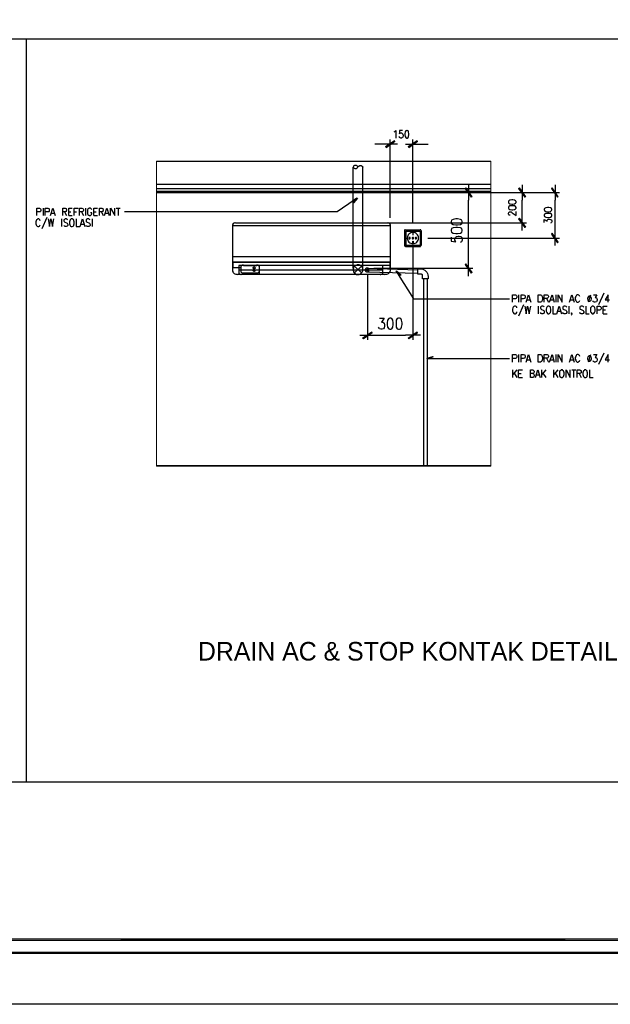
# Model space of a CAD drawing. Header units: millimetres. Extents: x 0 to 420, y 0 to 297.
# Tile 7 of 39: x 141 to 233, y 0 to 152. Entities that reach past the tile are written whole.
import ezdxf

# ---------------------------------------------------------------- set-up
doc = ezdxf.new("R2010")
doc.units = ezdxf.units.MM
for name, color, linetype in [('FILL_000000', 7, 'Continuous'), ('LINE_000000', 7, 'Continuous'), ('TEXT', 7, 'Continuous')]:
    doc.layers.add(name, color=color, linetype=linetype)

msp = doc.modelspace()

# ---------------------------------------------------------------- hatches: boundary and pattern name
at = {"layer": 'FILL_000000'}
h = msp.add_hatch(color=7, dxfattribs=at)
h.dxf.hatch_style = 1
h.paths.add_polyline_path([(197.91, 132.76), (198.04, 132.59), (199.31, 133.69), (197.91, 132.76)])
h = msp.add_hatch(color=7, dxfattribs=at)
h.dxf.hatch_style = 1
h.paths.add_polyline_path([(198.04, 132.59), (199.31, 133.69), (199.39, 133.56), (198.04, 132.59)])
h = msp.add_hatch(color=7, dxfattribs=at)
h.dxf.hatch_style = 1
h.paths.add_polyline_path([(202.82, 133.69), (201.55, 132.59), (201.46, 132.76), (202.82, 133.69)])
h = msp.add_hatch(color=7, dxfattribs=at)
h.dxf.hatch_style = 1
h.paths.add_polyline_path([(202.9, 133.56), (202.82, 133.69), (201.55, 132.59), (202.9, 133.56)])
h = msp.add_hatch(color=7, dxfattribs=at)
h.dxf.hatch_style = 1
h.paths.add_polyline_path([(162.48, 130.51), (162.48, 130.47), (214.21, 130.51), (162.48, 130.51)])
h = msp.add_hatch(color=7, dxfattribs=at)
h.dxf.hatch_style = 1
h.paths.add_polyline_path([(162.48, 130.47), (214.21, 130.51), (214.21, 130.47), (162.48, 130.47)])
h = msp.add_hatch(color=7, dxfattribs=at)
h.dxf.hatch_style = 1
h.paths.add_polyline_path([(162.48, 83.35), (162.52, 83.35), (162.48, 130.51), (162.48, 83.35)])
h = msp.add_hatch(color=7, dxfattribs=at)
h.dxf.hatch_style = 1
h.paths.add_polyline_path([(162.52, 83.35), (162.48, 130.51), (162.52, 130.51), (162.52, 83.35)])
h = msp.add_hatch(color=7, dxfattribs=at)
h.dxf.hatch_style = 1
h.paths.add_polyline_path([(214.25, 130.51), (214.21, 130.51), (214.25, 83.35), (214.25, 130.51)])
h = msp.add_hatch(color=7, dxfattribs=at)
h.dxf.hatch_style = 1
h.paths.add_polyline_path([(214.21, 130.51), (214.25, 83.35), (214.21, 83.35), (214.21, 130.51)])
h = msp.add_hatch(color=7, dxfattribs=at)
h.dxf.hatch_style = 1
h.paths.add_polyline_path([(211.33, 125.01), (210.23, 126.28), (210.35, 126.36), (211.33, 125.01)])
h = msp.add_hatch(color=7, dxfattribs=at)
h.dxf.hatch_style = 1
h.paths.add_polyline_path([(211.16, 124.93), (211.33, 125.01), (210.23, 126.28), (211.16, 124.93)])
h = msp.add_hatch(color=7, dxfattribs=at)
h.dxf.hatch_style = 1
h.paths.add_polyline_path([(219.63, 125.01), (218.52, 126.28), (218.65, 126.36), (219.63, 125.01)])
h = msp.add_hatch(color=7, dxfattribs=at)
h.dxf.hatch_style = 1
h.paths.add_polyline_path([(219.46, 124.93), (219.63, 125.01), (218.52, 126.28), (219.46, 124.93)])
h = msp.add_hatch(color=7, dxfattribs=at)
h.dxf.hatch_style = 1
h.paths.add_polyline_path([(224.66, 125.01), (223.6, 126.28), (223.73, 126.36), (224.66, 125.01)])
h = msp.add_hatch(color=7, dxfattribs=at)
h.dxf.hatch_style = 1
h.paths.add_polyline_path([(224.54, 124.93), (224.66, 125.01), (223.6, 126.28), (224.54, 124.93)])
h = msp.add_hatch(color=7, dxfattribs=at)
h.dxf.hatch_style = 1
h.paths.add_polyline_path([(193.25, 124.5), (192.91, 124.12), (193.25, 124.33), (193.25, 124.5)])
h = msp.add_hatch(color=7, dxfattribs=at)
h.dxf.hatch_style = 1
h.paths.add_polyline_path([(192.91, 124.12), (193.25, 124.33), (193, 124.08), (192.91, 124.12)])
h = msp.add_hatch(color=7, dxfattribs=at)
h.dxf.hatch_style = 1
h.paths.add_polyline_path([(193.51, 124.8), (193.59, 124.76), (193.25, 124.5), (193.51, 124.8)])
h = msp.add_hatch(color=7, dxfattribs=at)
h.dxf.hatch_style = 1
h.paths.add_polyline_path([(193.25, 124.5), (193.59, 124.76), (193.25, 124.33), (193.25, 124.5)])
h = msp.add_hatch(color=7, dxfattribs=at)
h.dxf.hatch_style = 1
h.paths.add_polyline_path([(218.65, 121.67), (218.52, 121.58), (219.63, 120.31), (218.65, 121.67)])
h = msp.add_hatch(color=7, dxfattribs=at)
h.dxf.hatch_style = 1
h.paths.add_polyline_path([(218.52, 121.58), (219.63, 120.31), (219.46, 120.23), (218.52, 121.58)])
h = msp.add_hatch(color=7, dxfattribs=at)
h.dxf.hatch_style = 1
h.paths.add_polyline_path([(223.73, 119.34), (223.6, 119.21), (224.66, 117.98), (223.73, 119.34)])
h = msp.add_hatch(color=7, dxfattribs=at)
h.dxf.hatch_style = 1
h.paths.add_polyline_path([(223.6, 119.21), (224.66, 117.98), (224.54, 117.86), (223.6, 119.21)])
h = msp.add_hatch(color=7, dxfattribs=at)
h.dxf.hatch_style = 1
h.paths.add_polyline_path([(210.35, 114.64), (210.23, 114.51), (211.33, 113.28), (210.35, 114.64)])
h = msp.add_hatch(color=7, dxfattribs=at)
h.dxf.hatch_style = 1
h.paths.add_polyline_path([(210.23, 114.51), (211.33, 113.28), (211.16, 113.16), (210.23, 114.51)])
h = msp.add_hatch(color=7, dxfattribs=at)
h.dxf.hatch_style = 1
h.paths.add_polyline_path([(199.6, 113.45), (199.64, 113.54), (199.86, 113.2), (199.6, 113.45)])
h = msp.add_hatch(color=7, dxfattribs=at)
h.dxf.hatch_style = 1
h.paths.add_polyline_path([(199.86, 113.2), (199.64, 113.54), (200.02, 113.16), (199.86, 113.2)])
h = msp.add_hatch(color=7, dxfattribs=at)
h.dxf.hatch_style = 1
h.paths.add_polyline_path([(199.86, 113.2), (200.24, 112.82), (200.02, 113.16), (199.86, 113.2)])
h = msp.add_hatch(color=7, dxfattribs=at)
h.dxf.hatch_style = 1
h.paths.add_polyline_path([(200.24, 112.82), (200.02, 113.16), (200.28, 112.9), (200.24, 112.82)])
h = msp.add_hatch(color=7, dxfattribs=at)
h.dxf.hatch_style = 1
h.paths.add_polyline_path([(195.79, 104.1), (194.52, 103), (194.39, 103.12), (195.79, 104.1)])
h = msp.add_hatch(color=7, dxfattribs=at)
h.dxf.hatch_style = 1
h.paths.add_polyline_path([(195.88, 103.93), (195.79, 104.1), (194.52, 103), (195.88, 103.93)])
h = msp.add_hatch(color=7, dxfattribs=at)
h.dxf.hatch_style = 1
h.paths.add_polyline_path([(201.46, 103.12), (201.55, 103), (202.82, 104.1), (201.46, 103.12)])
h = msp.add_hatch(color=7, dxfattribs=at)
h.dxf.hatch_style = 1
h.paths.add_polyline_path([(201.55, 103), (202.82, 104.1), (202.9, 103.93), (201.55, 103)])
h = msp.add_hatch(color=7, dxfattribs=at)
h.dxf.hatch_style = 1
h.paths.add_polyline_path([(204.77, 100.03), (204.39, 100.03), (204.89, 100.16), (204.77, 100.03)])
h = msp.add_hatch(color=7, dxfattribs=at)
h.dxf.hatch_style = 1
h.paths.add_polyline_path([(204.39, 99.95), (204.39, 100.03), (204.77, 100.03), (204.39, 99.95)])
h = msp.add_hatch(color=7, dxfattribs=at)
h.dxf.hatch_style = 1
h.paths.add_polyline_path([(204.77, 100.03), (205.27, 100.16), (204.89, 100.16), (204.77, 100.03)])
h = msp.add_hatch(color=7, dxfattribs=at)
h.dxf.hatch_style = 1
h.paths.add_polyline_path([(205.27, 100.16), (204.89, 100.16), (205.23, 100.25), (205.27, 100.16)])
h = msp.add_hatch(color=7, dxfattribs=at)
h.dxf.hatch_style = 1
h.paths.add_polyline_path([(214.21, 83.31), (214.21, 83.4), (162.48, 83.31), (214.21, 83.31)])
h = msp.add_hatch(color=7, dxfattribs=at)
h.dxf.hatch_style = 1
h.paths.add_polyline_path([(214.21, 83.4), (162.48, 83.31), (162.48, 83.4), (214.21, 83.4)])
h = msp.add_hatch(color=7, dxfattribs=at)
h.dxf.hatch_style = 1
h.paths.add_polyline_path([(19.64, 10.12), (19.43, 9.86), (363.18, 10.12), (19.64, 10.12)])
h = msp.add_hatch(color=7, dxfattribs=at)
h.dxf.hatch_style = 1
h.paths.add_polyline_path([(19.43, 9.86), (363.18, 10.12), (363.18, 9.86), (19.43, 9.86)])
h = msp.add_hatch(color=7, dxfattribs=at)
h.dxf.hatch_style = 1
h.paths.add_polyline_path([(17.65, 8.09), (17.4, 7.87), (412.07, 8.09), (17.65, 8.09)])
h = msp.add_hatch(color=7, dxfattribs=at)
h.dxf.hatch_style = 1
h.paths.add_polyline_path([(17.4, 7.87), (412.07, 8.09), (412.28, 7.87), (17.4, 7.87)])

# ---------------------------------------------------------------- linework, layer by layer
at = {"layer": 'LINE_000000', "lineweight": 25}
for p, q in [((48.01, 149.44), (331.17, 149.44)), ((142.41, 34.42), (142.41, 149.44)), ((197.48, 133.14), (196.3, 133.14)), ((199.81, 133.14), (197.48, 133.14)), ((198.67, 121.75), (198.67, 133.86)), ((201, 133.14), (203.37, 133.14)), ((202.18, 120.95), (202.18, 133.86)), ((203.37, 133.14), (204.51, 133.14)), ((194.44, 113.92), (194.44, 129.58)), ((214.21, 126.92), (162.48, 126.92)), ((210.78, 126.83), (210.78, 124.46)), ((219.07, 126.83), (219.07, 124.46)), ((224.16, 126.83), (224.16, 124.46)), ((214.21, 126.2), (162.48, 126.2)), ((162.48, 125.86), (214.21, 125.86)), ((162.48, 125.65), (214.21, 125.65)), ((196.13, 125.65), (211.46, 125.65)), ((198.12, 125.65), (219.75, 125.65)), ((205.57, 125.65), (224.83, 125.65)), ((193.51, 124.8), (192.79, 124.29)), ((210.78, 115.06), (210.78, 124.46)), ((219.07, 122.13), (219.07, 124.46)), ((224.16, 119.76), (224.16, 124.46)), ((144.95, 123.23), (144.95, 122.09)), ((146.22, 122.47), (146.68, 122.47)), ((148.29, 122.68), (148.59, 122.09)), ((148.93, 122.68), (149.27, 122.68)), ((148.93, 122.09), (149.48, 122.09)), ((149.78, 122.68), (150.11, 122.68)), ((150.88, 122.68), (151.21, 122.09)), ((151.51, 123.23), (151.51, 122.09)), ((152.82, 122.68), (153.16, 122.68)), ((152.82, 122.09), (153.37, 122.09)), ((153.97, 122.68), (154.26, 122.09)), ((154.6, 122.47), (155.02, 122.47)), ((156.25, 123.23), (156.89, 123.23)), ((156.55, 123.23), (156.55, 122.09)), ((219.07, 119.76), (219.07, 122.13)), ((145.54, 121.79), (144.74, 120.01)), ((147.83, 121.58), (147.83, 120.4)), ((150.83, 120.78), (151.3, 120.78)), ((152.53, 121.58), (152.53, 120.4)), ((174.33, 113.45), (174.33, 120.69)), ((198.67, 120.48), (174.33, 120.48)), ((174.33, 115.74), (174.33, 120.48)), ((174.71, 120.95), (198.29, 120.95)), ((174.71, 120.95), (198.29, 120.95)), ((198.12, 120.95), (219.75, 120.95)), ((198.67, 120.69), (198.67, 113.45)), ((198.67, 120.48), (198.67, 115.74)), ((200.87, 119.76), (200.87, 117.43)), ((201, 119.89), (203.33, 119.89)), ((201.08, 119.68), (201.08, 117.47)), ((201.08, 119.68), (203.28, 119.68)), ((203.28, 119.68), (203.28, 117.47)), ((203.28, 119.68), (203.28, 117.47)), ((203.45, 119.76), (203.45, 117.43)), ((224.16, 117.43), (224.16, 119.76)), ((201.08, 117.52), (203.28, 117.52)), ((201.08, 117.47), (203.28, 117.47)), ((202.18, 117.52), (202.18, 102.83)), ((204.47, 118.58), (224.83, 118.58)), ((201, 117.31), (203.33, 117.31)), ((174.33, 115.74), (198.67, 115.74)), ((174.33, 114.89), (174.33, 115.74)), ((197.53, 114.38), (175.22, 114.38)), ((175.22, 114.38), (175.22, 113.2)), ((175.98, 114.38), (178.01, 114.38)), ((178.43, 112.95), (178.43, 114.38)), ((198.67, 114.38), (197.53, 114.38)), ((197.53, 113.2), (197.53, 114.38)), ((198.67, 115.74), (198.67, 114.89)), ((210.78, 112.73), (210.78, 115.06)), ((174.33, 114.05), (175.6, 114.05)), ((197.87, 112.95), (175.09, 112.95)), ((197.87, 112.95), (175.09, 112.95)), ((197.53, 113.62), (175.22, 113.62)), ((175.6, 113.41), (175.6, 114.17)), ((178.01, 113.16), (175.98, 113.16)), ((178.39, 114.17), (178.39, 113.41)), ((194.23, 114.26), (193.12, 113.2)), ((193.12, 114.26), (194.23, 113.2)), ((195.28, 113.88), (194.86, 113.45)), ((194.86, 113.88), (195.28, 113.45)), ((195.07, 113.96), (202.95, 113.71)), ((195.07, 113.37), (202.95, 113.16)), ((195.16, 112.86), (195.16, 102.83)), ((196.13, 113.92), (211.46, 113.92)), ((199.6, 113.45), (200.07, 112.73)), ((202.95, 113.03), (202.95, 113.83)), ((218.52, 109.81), (218.52, 108.67)), ((224.28, 109.81), (224.28, 108.67)), ((229.66, 109.77), (229.28, 108.67)), ((231.69, 110.07), (230.89, 108.25)), ((219.29, 108.29), (218.48, 106.51)), ((219.84, 109.05), (220.3, 109.05)), ((222.84, 109.26), (223.14, 108.67)), ((223.48, 109.05), (223.9, 109.05)), ((226.57, 109.05), (226.99, 109.05)), ((221.57, 108.08), (221.57, 106.89)), ((224.58, 107.27), (225.04, 107.27)), ((226.27, 108.08), (226.27, 106.89)), ((231.61, 107.48), (231.94, 107.48)), ((231.61, 106.89), (232.2, 106.89)), ((193.97, 103.55), (196.3, 103.55)), ((196.3, 103.55), (201, 103.55)), ((203.37, 103.55), (201, 103.55)), ((231.69, 100.8), (230.89, 99.02)), ((204.39, 99.95), (205.27, 99.95)), ((204.94, 99.95), (217.13, 99.95)), ((218.52, 100.58), (218.52, 99.4)), ((219.84, 99.78), (220.3, 99.78)), ((222.84, 100.03), (223.14, 99.4)), ((223.48, 99.78), (223.9, 99.78)), ((224.28, 100.58), (224.28, 99.4)), ((226.57, 99.78), (226.99, 99.78)), ((229.66, 100.54), (229.28, 99.4)), ((217.59, 98.21), (217.59, 97.03)), ((218.23, 98.21), (217.59, 97.41)), ((217.85, 97.71), (218.23, 97.03)), ((218.52, 97.66), (218.91, 97.66)), ((222.08, 98.21), (222.08, 97.03)), ((222.72, 98.21), (222.08, 97.41)), ((222.29, 97.71), (222.72, 97.03)), ((223.94, 98.21), (223.94, 97.03)), ((224.58, 98.21), (223.94, 97.41)), ((224.2, 97.71), (224.58, 97.03)), ((226.74, 98.21), (227.37, 98.21)), ((227.03, 98.21), (227.03, 97.03)), ((227.88, 97.66), (228.22, 97.03)), ((218.52, 97.03), (219.12, 97.03)), ((221.28, 97.41), (221.7, 97.41))]:
    msp.add_line(p, q, dxfattribs=at)
for points in [[(0.21, 0), (0.21, 296.93), (420.16, 296.93), (420.16, 0), (0.21, 0)], [(48.01, 264.41), (48.01, 34.42), (331.17, 34.42), (331.17, 264.41), (48.01, 264.41)], [(48.01, 264.41), (48.01, 34.42), (331.17, 34.42), (331.17, 264.41), (48.01, 264.41)], [(201.21, 135.25), (201.08, 135.21), (200.96, 135.04), (200.91, 134.75), (200.91, 134.58), (200.96, 134.32), (201.08, 134.15), (201.21, 134.07), (201.29, 134.07), (201.42, 134.15), (201.51, 134.32), (201.55, 134.58), (201.55, 134.75), (201.51, 135.04), (201.42, 135.21), (201.29, 135.25), (201.21, 135.25)], [(193, 124.08), (192.91, 124.12), (193.51, 124.8), (193.59, 124.76), (193, 124.08)], [(216.96, 124.12), (217, 123.99), (217.17, 123.91), (217.47, 123.87), (217.64, 123.87), (217.89, 123.91), (218.06, 123.99), (218.14, 124.12), (218.14, 124.25), (218.06, 124.38), (217.89, 124.46), (217.64, 124.5), (217.47, 124.5), (217.17, 124.46), (217, 124.38), (216.96, 124.25), (216.96, 124.12)], [(216.96, 123.23), (217, 123.11), (217.17, 123.02), (217.47, 122.98), (217.64, 122.98), (217.89, 123.02), (218.06, 123.11), (218.14, 123.23), (218.14, 123.32), (218.06, 123.49), (217.89, 123.57), (217.64, 123.61), (217.47, 123.61), (217.17, 123.57), (217, 123.49), (216.96, 123.32), (216.96, 123.23)], [(222.5, 122.98), (222.55, 122.85), (222.72, 122.72), (223.01, 122.68), (223.18, 122.68), (223.44, 122.72), (223.6, 122.85), (223.65, 122.98), (223.65, 123.06), (223.6, 123.19), (223.44, 123.27), (223.18, 123.32), (223.01, 123.32), (222.72, 123.27), (222.55, 123.19), (222.5, 123.06), (222.5, 122.98)], [(222.5, 122.09), (222.55, 121.92), (222.72, 121.84), (223.01, 121.79), (223.18, 121.79), (223.44, 121.84), (223.6, 121.92), (223.65, 122.09), (223.65, 122.17), (223.6, 122.3), (223.44, 122.39), (223.18, 122.43), (223.01, 122.43), (222.72, 122.39), (222.55, 122.3), (222.5, 122.17), (222.5, 122.09)], [(149.31, 121.58), (149.22, 121.5), (149.14, 121.41), (149.1, 121.28), (149.06, 121.12), (149.06, 120.82), (149.1, 120.65), (149.14, 120.57), (149.22, 120.44), (149.31, 120.4), (149.48, 120.4), (149.61, 120.44), (149.69, 120.57), (149.73, 120.65), (149.78, 120.82), (149.78, 121.12), (149.73, 121.28), (149.69, 121.41), (149.61, 121.5), (149.48, 121.58), (149.31, 121.58)], [(174.33, 120.69), (174.33, 120.48), (174.33, 120.69)], [(198.67, 120.48), (198.67, 120.69), (198.67, 120.48)], [(208.07, 121.03), (208.15, 120.86), (208.41, 120.69), (208.83, 120.65), (209.08, 120.65), (209.51, 120.69), (209.76, 120.86), (209.8, 121.03), (209.8, 121.16), (209.76, 121.37), (209.51, 121.5), (209.08, 121.58), (208.83, 121.58), (208.41, 121.5), (208.15, 121.37), (208.07, 121.16), (208.07, 121.03)], [(203.03, 118.6), (203.01, 118.77), (202.96, 118.93), (202.88, 119.08), (202.78, 119.21), (202.65, 119.32), (202.5, 119.4), (202.34, 119.45), (202.16, 119.46), (201.99, 119.45), (201.83, 119.4), (201.68, 119.32), (201.55, 119.21), (201.44, 119.08), (201.36, 118.93), (201.31, 118.77), (201.29, 118.6), (201.31, 118.42), (201.36, 118.26), (201.44, 118.11), (201.55, 117.98), (201.68, 117.88), (201.83, 117.8), (201.99, 117.75), (202.16, 117.73), (202.34, 117.75), (202.5, 117.8), (202.65, 117.88), (202.78, 117.98), (202.88, 118.11), (202.96, 118.26), (203.01, 118.42), (203.03, 118.6)], [(202.14, 119.46), (202.14, 119.08), (202.23, 119.08), (202.23, 119.46), (202.14, 119.46)], [(208.07, 119.72), (208.15, 119.51), (208.41, 119.38), (208.83, 119.3), (209.08, 119.3), (209.51, 119.38), (209.76, 119.51), (209.8, 119.72), (209.8, 119.85), (209.76, 120.06), (209.51, 120.18), (209.08, 120.23), (208.83, 120.23), (208.41, 120.18), (208.15, 120.06), (208.07, 119.85), (208.07, 119.72)], [(201.76, 118.6), (201.76, 118.62), (201.75, 118.64), (201.74, 118.66), (201.73, 118.67), (201.71, 118.68), (201.7, 118.69), (201.68, 118.7), (201.65, 118.7), (201.63, 118.7), (201.61, 118.69), (201.6, 118.68), (201.58, 118.67), (201.57, 118.66), (201.56, 118.64), (201.55, 118.62), (201.55, 118.6), (201.55, 118.58), (201.56, 118.56), (201.57, 118.54), (201.58, 118.52), (201.6, 118.51), (201.61, 118.5), (201.63, 118.49), (201.65, 118.49), (201.68, 118.49), (201.7, 118.5), (201.71, 118.51), (201.73, 118.52), (201.74, 118.54), (201.75, 118.56), (201.76, 118.58), (201.76, 118.6)], [(201.72, 118.6), (201.72, 118.61), (201.71, 118.62), (201.71, 118.63), (201.7, 118.64), (201.69, 118.65), (201.68, 118.66), (201.67, 118.66), (201.65, 118.66), (201.64, 118.66), (201.63, 118.66), (201.62, 118.65), (201.61, 118.64), (201.6, 118.63), (201.6, 118.62), (201.59, 118.61), (201.59, 118.6), (201.59, 118.58), (201.6, 118.57), (201.6, 118.56), (201.61, 118.55), (201.62, 118.54), (201.63, 118.54), (201.64, 118.53), (201.65, 118.53), (201.67, 118.53), (201.68, 118.54), (201.69, 118.54), (201.7, 118.55), (201.71, 118.56), (201.71, 118.57), (201.72, 118.58), (201.72, 118.6)], [(202.27, 118.6), (202.27, 118.62), (202.26, 118.64), (202.25, 118.66), (202.24, 118.67), (202.22, 118.68), (202.2, 118.69), (202.18, 118.7), (202.16, 118.7), (202.14, 118.7), (202.12, 118.69), (202.1, 118.68), (202.09, 118.67), (202.08, 118.66), (202.07, 118.64), (202.06, 118.62), (202.06, 118.6), (202.06, 118.58), (202.07, 118.56), (202.08, 118.54), (202.09, 118.52), (202.1, 118.51), (202.12, 118.5), (202.14, 118.49), (202.16, 118.49), (202.18, 118.49), (202.2, 118.5), (202.22, 118.51), (202.24, 118.52), (202.25, 118.54), (202.26, 118.56), (202.27, 118.58), (202.27, 118.6)], [(202.1, 118.53), (202.27, 118.66), (202.1, 118.53)], [(202.14, 117.73), (202.14, 118.11), (202.23, 118.11), (202.23, 117.73), (202.14, 117.73)], [(202.73, 118.6), (202.73, 118.62), (202.73, 118.64), (202.72, 118.66), (202.7, 118.67), (202.69, 118.68), (202.67, 118.69), (202.65, 118.7), (202.63, 118.7), (202.61, 118.7), (202.59, 118.69), (202.57, 118.68), (202.55, 118.67), (202.54, 118.66), (202.53, 118.64), (202.52, 118.62), (202.52, 118.6), (202.52, 118.58), (202.53, 118.56), (202.54, 118.54), (202.55, 118.52), (202.57, 118.51), (202.59, 118.5), (202.61, 118.49), (202.63, 118.49), (202.65, 118.49), (202.67, 118.5), (202.69, 118.51), (202.7, 118.52), (202.72, 118.54), (202.73, 118.56), (202.73, 118.58), (202.73, 118.6)], [(202.69, 118.6), (202.69, 118.61), (202.69, 118.62), (202.68, 118.63), (202.67, 118.64), (202.66, 118.65), (202.65, 118.66), (202.64, 118.66), (202.63, 118.66), (202.62, 118.66), (202.6, 118.66), (202.59, 118.65), (202.58, 118.64), (202.58, 118.63), (202.57, 118.62), (202.57, 118.61), (202.57, 118.6), (202.57, 118.58), (202.57, 118.57), (202.58, 118.56), (202.58, 118.55), (202.59, 118.54), (202.6, 118.54), (202.62, 118.53), (202.63, 118.53), (202.64, 118.53), (202.65, 118.54), (202.66, 118.54), (202.67, 118.55), (202.68, 118.56), (202.69, 118.57), (202.69, 118.58), (202.69, 118.6)], [(174.33, 114.89), (198.67, 114.89), (174.33, 114.89)], [(194.44, 113.71), (194.44, 113.88), (194.39, 114), (194.31, 114.13), (194.23, 114.26), (194.1, 114.34), (193.97, 114.43), (193.84, 114.47), (193.72, 114.47), (193.55, 114.47), (193.42, 114.43), (193.29, 114.38), (193.17, 114.3), (193.08, 114.22), (193, 114.09), (192.96, 113.92), (192.91, 113.79), (192.91, 113.66), (192.96, 113.5), (193, 113.37), (193.08, 113.24), (193.17, 113.16), (193.29, 113.07), (193.42, 112.99), (193.55, 112.99), (193.72, 112.95), (193.84, 112.99), (193.97, 113.03), (194.1, 113.11), (194.23, 113.2), (194.31, 113.33), (194.39, 113.45), (194.44, 113.58), (194.44, 113.71)], [(177.8, 113.98), (177.8, 114), (177.79, 114.02), (177.77, 114.04), (177.74, 114.06), (177.72, 114.07), (177.68, 114.08), (177.65, 114.09), (177.61, 114.09), (177.57, 114.09), (177.54, 114.08), (177.5, 114.07), (177.47, 114.06), (177.45, 114.04), (177.43, 114.02), (177.42, 114), (177.42, 113.98), (177.42, 113.96), (177.43, 113.94), (177.45, 113.92), (177.47, 113.91), (177.5, 113.89), (177.54, 113.88), (177.57, 113.88), (177.61, 113.88), (177.65, 113.88), (177.68, 113.88), (177.72, 113.89), (177.74, 113.91), (177.77, 113.92), (177.79, 113.94), (177.8, 113.96), (177.8, 113.98)], [(177.8, 113.6), (177.8, 113.62), (177.79, 113.64), (177.77, 113.66), (177.74, 113.68), (177.72, 113.69), (177.68, 113.7), (177.65, 113.71), (177.61, 113.71), (177.57, 113.71), (177.54, 113.7), (177.5, 113.69), (177.47, 113.68), (177.45, 113.66), (177.43, 113.64), (177.42, 113.62), (177.42, 113.6), (177.42, 113.58), (177.43, 113.56), (177.45, 113.54), (177.47, 113.53), (177.5, 113.51), (177.54, 113.5), (177.57, 113.5), (177.61, 113.5), (177.65, 113.5), (177.68, 113.5), (177.72, 113.51), (177.74, 113.53), (177.77, 113.54), (177.79, 113.56), (177.8, 113.58), (177.8, 113.6)], [(195.37, 113.66), (195.37, 113.71), (195.37, 113.79), (195.33, 113.83), (195.28, 113.88), (195.24, 113.92), (195.2, 113.92), (195.16, 113.96), (195.07, 113.96), (195.03, 113.96), (194.99, 113.96), (194.95, 113.92), (194.9, 113.88), (194.86, 113.83), (194.82, 113.79), (194.78, 113.75), (194.78, 113.71), (194.78, 113.62), (194.78, 113.58), (194.82, 113.54), (194.86, 113.5), (194.9, 113.45), (194.95, 113.41), (194.99, 113.37), (195.03, 113.37), (195.07, 113.37), (195.16, 113.37), (195.2, 113.41), (195.24, 113.41), (195.28, 113.45), (195.33, 113.5), (195.37, 113.54), (195.37, 113.62), (195.37, 113.66)], [(200.28, 112.9), (200.24, 112.82), (199.6, 113.45), (199.64, 113.54), (200.28, 112.9)], [(221.57, 108.67), (221.57, 109.81), (221.91, 109.81), (222.04, 109.77), (222.12, 109.64), (222.17, 109.56), (222.21, 109.39), (222.21, 109.09), (222.17, 108.92), (222.12, 108.84), (222.04, 108.71), (221.91, 108.67), (221.57, 108.67)], [(229.4, 109.6), (229.32, 109.56), (229.23, 109.43), (229.19, 109.26), (229.19, 109.18), (229.23, 109.01), (229.32, 108.88), (229.4, 108.84), (229.53, 108.84), (229.62, 108.88), (229.74, 109.01), (229.79, 109.18), (229.79, 109.26), (229.74, 109.43), (229.62, 109.56), (229.53, 109.6), (229.4, 109.6)], [(223.05, 108.08), (222.97, 107.99), (222.88, 107.91), (222.84, 107.78), (222.8, 107.61), (222.8, 107.31), (222.84, 107.19), (222.88, 107.06), (222.97, 106.93), (223.05, 106.89), (223.22, 106.89), (223.31, 106.93), (223.44, 107.06), (223.48, 107.19), (223.52, 107.31), (223.52, 107.61), (223.48, 107.78), (223.44, 107.91), (223.31, 107.99), (223.22, 108.08), (223.05, 108.08)], [(229.91, 108.08), (229.83, 107.99), (229.74, 107.91), (229.66, 107.78), (229.62, 107.61), (229.62, 107.31), (229.66, 107.19), (229.74, 107.06), (229.83, 106.93), (229.91, 106.89), (230.08, 106.89), (230.17, 106.93), (230.25, 107.06), (230.29, 107.19), (230.34, 107.31), (230.34, 107.61), (230.29, 107.78), (230.25, 107.91), (230.17, 107.99), (230.08, 108.08), (229.91, 108.08)], [(198.59, 106.21), (198.42, 106.13), (198.25, 105.92), (198.2, 105.49), (198.2, 105.24), (198.25, 104.82), (198.42, 104.56), (198.59, 104.48), (198.76, 104.48), (198.92, 104.56), (199.05, 104.82), (199.14, 105.24), (199.14, 105.49), (199.05, 105.92), (198.92, 106.13), (198.76, 106.21), (198.59, 106.21)], [(199.94, 106.21), (199.73, 106.13), (199.6, 105.92), (199.56, 105.49), (199.56, 105.24), (199.6, 104.82), (199.73, 104.56), (199.94, 104.48), (200.07, 104.48), (200.28, 104.56), (200.41, 104.82), (200.49, 105.24), (200.49, 105.49), (200.41, 105.92), (200.28, 106.13), (200.07, 106.21), (199.94, 106.21)], [(205.23, 100.25), (205.27, 100.16), (204.39, 99.95), (204.39, 100.03), (205.23, 100.25)], [(221.57, 99.4), (221.57, 100.58), (221.91, 100.58), (222.04, 100.54), (222.12, 100.41), (222.17, 100.29), (222.21, 100.12), (222.21, 99.86), (222.17, 99.69), (222.12, 99.57), (222.04, 99.48), (221.91, 99.4), (221.57, 99.4)], [(229.4, 100.37), (229.32, 100.29), (229.23, 100.2), (229.19, 100.03), (229.19, 99.91), (229.23, 99.74), (229.32, 99.61), (229.4, 99.57), (229.53, 99.57), (229.62, 99.61), (229.74, 99.74), (229.79, 99.91), (229.79, 100.03), (229.74, 100.2), (229.62, 100.29), (229.53, 100.37), (229.4, 100.37)], [(225.13, 98.21), (225.04, 98.13), (224.92, 98.04), (224.87, 97.92), (224.83, 97.75), (224.83, 97.49), (224.87, 97.32), (224.92, 97.2), (225.04, 97.07), (225.13, 97.03), (225.3, 97.03), (225.38, 97.07), (225.47, 97.2), (225.51, 97.32), (225.55, 97.49), (225.55, 97.75), (225.51, 97.92), (225.47, 98.04), (225.38, 98.13), (225.3, 98.21), (225.13, 98.21)], [(228.73, 98.21), (228.64, 98.13), (228.56, 98.04), (228.52, 97.92), (228.47, 97.75), (228.47, 97.49), (228.52, 97.32), (228.56, 97.2), (228.64, 97.07), (228.73, 97.03), (228.9, 97.03), (229.02, 97.07), (229.11, 97.2), (229.15, 97.32), (229.19, 97.49), (229.19, 97.75), (229.15, 97.92), (229.11, 98.04), (229.02, 98.13), (228.9, 98.21), (228.73, 98.21)]]:
    msp.add_lwpolyline(points, close=True, dxfattribs=at)
for points in [[(199.26, 135.04), (199.35, 135.09), (199.52, 135.25), (199.52, 134.07)], [(200.58, 135.25), (200.11, 135.25), (200.07, 134.75), (200.11, 134.79), (200.28, 134.87), (200.41, 134.87), (200.53, 134.79), (200.62, 134.7), (200.66, 134.54), (200.66, 134.41), (200.62, 134.24), (200.53, 134.15), (200.41, 134.07), (200.28, 134.07), (200.11, 134.15), (200.07, 134.2), (200.02, 134.32)], [(192.91, 113.92), (192.91, 129.58), (192.96, 129.54), (193, 129.46), (193.08, 129.41), (193.17, 129.37), (193.25, 129.37), (193.34, 129.37), (193.42, 129.37), (193.51, 129.41), (193.55, 129.46), (193.63, 129.54), (193.67, 129.58), (193.72, 129.67), (193.76, 129.71), (193.84, 129.75), (193.89, 129.79), (193.97, 129.84), (194.06, 129.84), (194.14, 129.84), (194.23, 129.79), (194.27, 129.75), (194.35, 129.71), (194.39, 129.67), (194.44, 129.58)], [(193.67, 129.58), (193.63, 129.67), (193.59, 129.75), (193.51, 129.79), (193.46, 129.84), (193.38, 129.84), (193.29, 129.84), (193.21, 129.84), (193.12, 129.84), (193.04, 129.79), (193, 129.75), (192.96, 129.67), (192.91, 129.58)], [(193.08, 124.46), (190.46, 122.68), (157.56, 122.68)], [(143.98, 122.09), (143.98, 123.23), (144.4, 123.23), (144.53, 123.19), (144.57, 123.15), (144.61, 123.02), (144.61, 122.85), (144.57, 122.72), (144.53, 122.68), (144.4, 122.64), (143.98, 122.64)], [(145.29, 122.09), (145.29, 123.23), (145.71, 123.23), (145.84, 123.19), (145.88, 123.15), (145.92, 123.02), (145.92, 122.85), (145.88, 122.72), (145.84, 122.68), (145.71, 122.64), (145.29, 122.64)], [(146.09, 122.09), (146.47, 123.23), (146.81, 122.09)], [(148, 122.09), (148, 123.23), (148.38, 123.23), (148.51, 123.19), (148.55, 123.15), (148.59, 123.02), (148.59, 122.89), (148.55, 122.81), (148.51, 122.72), (148.38, 122.68), (148, 122.68)], [(148.93, 122.09), (148.93, 123.23), (149.48, 123.23)], [(149.78, 122.09), (149.78, 123.23), (150.37, 123.23)], [(150.58, 122.09), (150.58, 123.23), (150.96, 123.23), (151.09, 123.19), (151.17, 123.15), (151.21, 123.02), (151.21, 122.89), (151.17, 122.81), (151.09, 122.72), (150.96, 122.68), (150.58, 122.68)], [(152.48, 122.98), (152.44, 123.06), (152.36, 123.19), (152.27, 123.23), (152.1, 123.23), (152.02, 123.19), (151.89, 123.06), (151.85, 122.98), (151.81, 122.81), (151.81, 122.51), (151.85, 122.34), (151.89, 122.26), (152.02, 122.13), (152.1, 122.09), (152.27, 122.09), (152.36, 122.13), (152.44, 122.26), (152.48, 122.34), (152.48, 122.51), (152.27, 122.51)], [(152.82, 122.09), (152.82, 123.23), (153.37, 123.23)], [(153.67, 122.09), (153.67, 123.23), (154.05, 123.23), (154.18, 123.19), (154.22, 123.15), (154.26, 123.02), (154.26, 122.89), (154.22, 122.81), (154.18, 122.72), (154.05, 122.68), (153.67, 122.68)], [(154.47, 122.09), (154.81, 123.23), (155.19, 122.09)], [(155.41, 122.09), (155.41, 123.23), (156.04, 122.09), (156.04, 123.23)], [(217.21, 122.13), (217.17, 122.13), (217.04, 122.17), (217, 122.22), (216.96, 122.3), (216.96, 122.47), (217, 122.55), (217.04, 122.64), (217.17, 122.68), (217.3, 122.68), (217.38, 122.64), (217.55, 122.51), (218.14, 122.09), (218.14, 122.72)], [(144.53, 121.28), (144.48, 121.41), (144.4, 121.5), (144.31, 121.58), (144.15, 121.58), (144.06, 121.5), (143.93, 121.41), (143.89, 121.28), (143.85, 121.12), (143.85, 120.82), (143.89, 120.65), (143.93, 120.57), (144.06, 120.44), (144.15, 120.4), (144.31, 120.4), (144.4, 120.44), (144.48, 120.57), (144.53, 120.65)], [(145.75, 121.58), (145.97, 120.4), (146.18, 121.58), (146.43, 120.4), (146.64, 121.58)], [(148.8, 121.41), (148.67, 121.5), (148.55, 121.58), (148.38, 121.58), (148.25, 121.5), (148.17, 121.41), (148.17, 121.28), (148.21, 121.16), (148.25, 121.12), (148.34, 121.07), (148.59, 120.95), (148.67, 120.9), (148.72, 120.82), (148.8, 120.73), (148.8, 120.57), (148.67, 120.44), (148.55, 120.4), (148.38, 120.4), (148.25, 120.44), (148.17, 120.57)], [(150.07, 121.58), (150.07, 120.4), (150.62, 120.4)], [(150.71, 120.4), (151.05, 121.58), (151.43, 120.4)], [(152.23, 121.41), (152.15, 121.5), (152.02, 121.58), (151.81, 121.58), (151.68, 121.5), (151.6, 121.41), (151.6, 121.28), (151.64, 121.16), (151.68, 121.12), (151.77, 121.07), (152.06, 120.95), (152.15, 120.9), (152.19, 120.82), (152.23, 120.73), (152.23, 120.57), (152.15, 120.44), (152.02, 120.4), (151.81, 120.4), (151.68, 120.44), (151.6, 120.57)], [(174.69, 120.95), (174.61, 120.94), (174.53, 120.93), (174.46, 120.91), (174.4, 120.88), (174.36, 120.84), (174.32, 120.8), (174.29, 120.76), (174.29, 120.71)], [(174.69, 120.95), (174.61, 120.94), (174.53, 120.93), (174.46, 120.91), (174.4, 120.88), (174.36, 120.84), (174.32, 120.8), (174.29, 120.76), (174.29, 120.71)], [(174.69, 120.95), (174.61, 120.94), (174.53, 120.93), (174.46, 120.91), (174.4, 120.88), (174.36, 120.84), (174.32, 120.8), (174.29, 120.76), (174.29, 120.71)], [(198.67, 120.71), (198.66, 120.76), (198.64, 120.8), (198.6, 120.84), (198.55, 120.88), (198.49, 120.91), (198.42, 120.93), (198.35, 120.94), (198.27, 120.95)], [(198.67, 120.71), (198.66, 120.76), (198.64, 120.8), (198.6, 120.84), (198.55, 120.88), (198.49, 120.91), (198.42, 120.93), (198.35, 120.94), (198.27, 120.95)], [(198.67, 120.71), (198.66, 120.76), (198.64, 120.8), (198.6, 120.84), (198.55, 120.88), (198.49, 120.91), (198.42, 120.93), (198.35, 120.94), (198.27, 120.95)], [(222.5, 120.99), (222.5, 121.5), (222.93, 121.24), (222.93, 121.37), (223.01, 121.45), (223.05, 121.5), (223.22, 121.54), (223.31, 121.54), (223.48, 121.5), (223.6, 121.41), (223.65, 121.28), (223.65, 121.12), (223.6, 120.99), (223.56, 120.95), (223.44, 120.9)], [(200.98, 119.89), (200.96, 119.89), (200.94, 119.88), (200.92, 119.87), (200.9, 119.86), (200.89, 119.84), (200.88, 119.82), (200.87, 119.8), (200.87, 119.78)], [(201.08, 117.47), (201.08, 119.68), (203.28, 119.68)], [(203.41, 119.78), (203.41, 119.8), (203.4, 119.82), (203.39, 119.84), (203.38, 119.86), (203.36, 119.87), (203.35, 119.88), (203.33, 119.89), (203.31, 119.89)], [(208.07, 118.75), (208.07, 118.11), (208.83, 118.03), (208.75, 118.11), (208.66, 118.28), (208.66, 118.49), (208.75, 118.7), (208.92, 118.83), (209.17, 118.91), (209.34, 118.91), (209.59, 118.83), (209.76, 118.7), (209.8, 118.49), (209.8, 118.28), (209.76, 118.11), (209.68, 118.03), (209.51, 117.94)], [(200.87, 117.45), (200.87, 117.43), (200.88, 117.41), (200.89, 117.39), (200.9, 117.38), (200.92, 117.37), (200.94, 117.36), (200.96, 117.35), (200.98, 117.35)], [(203.31, 117.35), (203.33, 117.35), (203.35, 117.36), (203.36, 117.37), (203.38, 117.38), (203.39, 117.39), (203.4, 117.41), (203.41, 117.43), (203.41, 117.45)], [(174.33, 113.45), (174.33, 114.89), (174.33, 114.05)], [(175.96, 114.43), (175.88, 114.42), (175.8, 114.41), (175.73, 114.39), (175.67, 114.36), (175.63, 114.32), (175.59, 114.28), (175.56, 114.24), (175.56, 114.19)], [(178.39, 114.19), (178.38, 114.24), (178.36, 114.28), (178.32, 114.32), (178.27, 114.36), (178.22, 114.39), (178.15, 114.41), (178.07, 114.42), (177.99, 114.43)], [(198.67, 114.05), (198.67, 114.89), (198.67, 113.45)], [(174.29, 113.47), (174.3, 113.38), (174.35, 113.28), (174.42, 113.2), (174.52, 113.13), (174.63, 113.07), (174.76, 113.03), (174.91, 113), (175.07, 112.99)], [(174.29, 113.47), (174.3, 113.38), (174.35, 113.28), (174.42, 113.2), (174.52, 113.13), (174.63, 113.07), (174.76, 113.03), (174.91, 113), (175.07, 112.99)], [(175.22, 113.22), (175.23, 113.17), (175.25, 113.13), (175.29, 113.09), (175.34, 113.06), (175.39, 113.03), (175.46, 113.01), (175.54, 112.99), (175.62, 112.99)], [(175.56, 113.43), (175.56, 113.39), (175.59, 113.34), (175.63, 113.3), (175.67, 113.27), (175.73, 113.24), (175.8, 113.22), (175.88, 113.2), (175.96, 113.2)], [(177.99, 113.2), (178.07, 113.2), (178.15, 113.22), (178.22, 113.24), (178.27, 113.27), (178.32, 113.3), (178.36, 113.34), (178.38, 113.39), (178.39, 113.43)], [(197.13, 112.99), (197.21, 112.99), (197.28, 113.01), (197.35, 113.03), (197.41, 113.06), (197.46, 113.09), (197.5, 113.13), (197.52, 113.17), (197.53, 113.22)], [(197.84, 112.99), (198, 113), (198.15, 113.03), (198.28, 113.07), (198.4, 113.13), (198.49, 113.2), (198.57, 113.28), (198.61, 113.38), (198.63, 113.47)], [(197.84, 112.99), (198, 113), (198.15, 113.03), (198.28, 113.07), (198.4, 113.13), (198.49, 113.2), (198.57, 113.28), (198.61, 113.38), (198.63, 113.47)], [(199.9, 112.99), (202.27, 109.22), (217.13, 109.22)], [(202.95, 113.83), (203.33, 113.83), (203.58, 113.83), (203.79, 113.75), (204, 113.62), (204.17, 113.5), (204.3, 113.33), (204.43, 113.11), (204.47, 112.9), (204.51, 112.65), (204.51, 112.27), (203.67, 112.27), (203.67, 112.78), (203.67, 112.82), (203.67, 112.86), (203.67, 112.9), (203.62, 112.95), (203.58, 112.95), (203.58, 112.99), (203.54, 112.99), (203.5, 113.03), (203.45, 113.03), (202.95, 113.03)], [(203.79, 112.27), (203.79, 112.18), (203.79, 83.35)], [(204.39, 112.27), (204.39, 112.18), (204.39, 83.35)], [(217.59, 108.67), (217.59, 109.81), (218.02, 109.81), (218.14, 109.77), (218.19, 109.73), (218.23, 109.6), (218.23, 109.43), (218.19, 109.35), (218.14, 109.26), (218.02, 109.22), (217.59, 109.22)], [(218.91, 108.67), (218.91, 109.81), (219.29, 109.81), (219.46, 109.77), (219.5, 109.73), (219.54, 109.6), (219.54, 109.43), (219.5, 109.35), (219.46, 109.26), (219.29, 109.22), (218.91, 109.22)], [(219.71, 108.67), (220.05, 109.81), (220.43, 108.67)], [(222.5, 108.67), (222.5, 109.81), (222.93, 109.81), (223.05, 109.77), (223.1, 109.73), (223.14, 109.6), (223.14, 109.52), (223.1, 109.39), (223.05, 109.35), (222.93, 109.26), (222.5, 109.26)], [(223.31, 108.67), (223.69, 109.81), (224.03, 108.67)], [(224.62, 108.67), (224.62, 109.81), (225.26, 108.67), (225.26, 109.81)], [(226.4, 108.67), (226.78, 109.81), (227.12, 108.67)], [(227.97, 109.56), (227.92, 109.64), (227.84, 109.77), (227.75, 109.81), (227.58, 109.81), (227.5, 109.77), (227.41, 109.64), (227.37, 109.56), (227.29, 109.39), (227.29, 109.09), (227.37, 108.92), (227.41, 108.84), (227.5, 108.71), (227.58, 108.67), (227.75, 108.67), (227.84, 108.71), (227.92, 108.84), (227.97, 108.92)], [(230.12, 109.81), (230.63, 109.81), (230.34, 109.39), (230.46, 109.39), (230.59, 109.35), (230.63, 109.26), (230.67, 109.09), (230.67, 109.01), (230.63, 108.84), (230.55, 108.71), (230.38, 108.67), (230.25, 108.67), (230.12, 108.71), (230.08, 108.75), (230.04, 108.88)], [(232.37, 108.67), (232.37, 109.81), (231.9, 109.05), (232.58, 109.05)], [(218.27, 107.78), (218.23, 107.91), (218.14, 107.99), (218.06, 108.08), (217.89, 108.08), (217.76, 107.99), (217.68, 107.91), (217.64, 107.78), (217.59, 107.61), (217.59, 107.31), (217.64, 107.19), (217.68, 107.06), (217.76, 106.93), (217.89, 106.89), (218.06, 106.89), (218.14, 106.93), (218.23, 107.06), (218.27, 107.19)], [(219.5, 108.08), (219.71, 106.89), (219.92, 108.08), (220.13, 106.89), (220.39, 108.08)], [(222.5, 107.91), (222.42, 107.99), (222.29, 108.08), (222.12, 108.08), (222, 107.99), (221.91, 107.91), (221.91, 107.78), (221.95, 107.65), (222, 107.61), (222.08, 107.57), (222.33, 107.44), (222.42, 107.4), (222.46, 107.31), (222.5, 107.23), (222.5, 107.06), (222.42, 106.93), (222.29, 106.89), (222.12, 106.89), (222, 106.93), (221.91, 107.06)], [(223.82, 108.08), (223.82, 106.89), (224.37, 106.89)], [(224.45, 106.89), (224.79, 108.08), (225.17, 106.89)], [(225.98, 107.91), (225.89, 107.99), (225.72, 108.08), (225.55, 108.08), (225.42, 107.99), (225.34, 107.91), (225.34, 107.78), (225.38, 107.65), (225.42, 107.61), (225.51, 107.57), (225.81, 107.44), (225.89, 107.4), (225.93, 107.31), (225.98, 107.23), (225.98, 107.06), (225.89, 106.93), (225.72, 106.89), (225.55, 106.89), (225.42, 106.93), (225.34, 107.06)], [(226.74, 106.93), (226.7, 107.02), (226.65, 106.93), (226.7, 106.89), (226.74, 106.93), (226.74, 106.85), (226.7, 106.72), (226.65, 106.68)], [(228.6, 107.91), (228.52, 107.99), (228.39, 108.08), (228.22, 108.08), (228.05, 107.99), (227.97, 107.91), (227.97, 107.78), (228.01, 107.65), (228.05, 107.61), (228.18, 107.57), (228.43, 107.44), (228.52, 107.4), (228.56, 107.31), (228.6, 107.23), (228.6, 107.06), (228.52, 106.93), (228.39, 106.89), (228.22, 106.89), (228.05, 106.93), (227.97, 107.06)], [(228.9, 108.08), (228.9, 106.89), (229.45, 106.89)], [(230.67, 106.89), (230.67, 108.08), (231.06, 108.08), (231.18, 107.99), (231.22, 107.95), (231.27, 107.82), (231.27, 107.65), (231.22, 107.57), (231.18, 107.48), (231.06, 107.44), (230.67, 107.44)], [(231.61, 106.89), (231.61, 108.08), (232.2, 108.08)], [(196.98, 106.21), (197.74, 106.21), (197.32, 105.58), (197.53, 105.58), (197.65, 105.49), (197.74, 105.41), (197.78, 105.16), (197.78, 104.99), (197.74, 104.73), (197.61, 104.56), (197.4, 104.48), (197.19, 104.48), (196.98, 104.56), (196.93, 104.65), (196.85, 104.82)], [(217.59, 99.4), (217.59, 100.58), (218.02, 100.58), (218.14, 100.54), (218.19, 100.46), (218.23, 100.37), (218.23, 100.2), (218.19, 100.08), (218.14, 100.03), (218.02, 99.95), (217.59, 99.95)], [(218.91, 99.4), (218.91, 100.58), (219.29, 100.58), (219.46, 100.54), (219.5, 100.46), (219.54, 100.37), (219.54, 100.2), (219.5, 100.08), (219.46, 100.03), (219.29, 99.95), (218.91, 99.95)], [(219.71, 99.4), (220.05, 100.58), (220.43, 99.4)], [(222.5, 99.4), (222.5, 100.58), (222.93, 100.58), (223.05, 100.54), (223.1, 100.46), (223.14, 100.37), (223.14, 100.25), (223.1, 100.12), (223.05, 100.08), (222.93, 100.03), (222.5, 100.03)], [(223.31, 99.4), (223.69, 100.58), (224.03, 99.4)], [(224.62, 99.4), (224.62, 100.58), (225.26, 99.4), (225.26, 100.58)], [(226.4, 99.4), (226.78, 100.58), (227.12, 99.4)], [(227.97, 100.29), (227.92, 100.41), (227.84, 100.54), (227.75, 100.58), (227.58, 100.58), (227.5, 100.54), (227.41, 100.41), (227.37, 100.29), (227.29, 100.12), (227.29, 99.86), (227.37, 99.69), (227.41, 99.57), (227.5, 99.48), (227.58, 99.4), (227.75, 99.4), (227.84, 99.48), (227.92, 99.57), (227.97, 99.69)], [(230.12, 100.58), (230.63, 100.58), (230.34, 100.12), (230.46, 100.12), (230.59, 100.08), (230.63, 100.03), (230.67, 99.86), (230.67, 99.74), (230.63, 99.57), (230.55, 99.48), (230.38, 99.4), (230.25, 99.4), (230.12, 99.48), (230.08, 99.53), (230.04, 99.61)], [(232.37, 99.4), (232.37, 100.58), (231.9, 99.78), (232.58, 99.78)], [(218.52, 97.03), (218.52, 98.21), (219.12, 98.21)], [(220.73, 97.66), (220.85, 97.58), (220.9, 97.54), (220.94, 97.41), (220.94, 97.24), (220.9, 97.16), (220.85, 97.07), (220.73, 97.03), (220.35, 97.03), (220.35, 98.21), (220.73, 98.21), (220.85, 98.13), (220.9, 98.09), (220.94, 98), (220.94, 97.87), (220.9, 97.75), (220.85, 97.71), (220.73, 97.66), (220.35, 97.66)], [(221.15, 97.03), (221.49, 98.21), (221.87, 97.03)], [(225.89, 97.03), (225.89, 98.21), (226.48, 97.03), (226.48, 98.21)], [(227.58, 97.03), (227.58, 98.21), (227.97, 98.21), (228.09, 98.13), (228.18, 98.09), (228.22, 98), (228.22, 97.87), (228.18, 97.75), (228.09, 97.71), (227.97, 97.66), (227.58, 97.66)], [(229.49, 98.21), (229.49, 97.03), (230.04, 97.03)]]:
    msp.add_lwpolyline(points, dxfattribs=at)
at = {"layer": 'LINE_000000', "lineweight": 0}
for points in [[(197.91, 132.76), (198.04, 132.59), (199.31, 133.69), (197.91, 132.76)], [(198.04, 132.59), (199.31, 133.69), (199.39, 133.56), (198.04, 132.59)], [(202.82, 133.69), (201.55, 132.59), (201.46, 132.76), (202.82, 133.69)], [(202.9, 133.56), (202.82, 133.69), (201.55, 132.59), (202.9, 133.56)], [(162.48, 130.51), (162.48, 130.47), (214.21, 130.51), (162.48, 130.51)], [(162.48, 130.47), (214.21, 130.51), (214.21, 130.47), (162.48, 130.47)], [(162.48, 83.35), (162.52, 83.35), (162.48, 130.51), (162.48, 83.35)], [(162.52, 83.35), (162.48, 130.51), (162.52, 130.51), (162.52, 83.35)], [(214.25, 130.51), (214.21, 130.51), (214.25, 83.35), (214.25, 130.51)], [(214.21, 130.51), (214.25, 83.35), (214.21, 83.35), (214.21, 130.51)], [(211.33, 125.01), (210.23, 126.28), (210.35, 126.36), (211.33, 125.01)], [(211.16, 124.93), (211.33, 125.01), (210.23, 126.28), (211.16, 124.93)], [(219.63, 125.01), (218.52, 126.28), (218.65, 126.36), (219.63, 125.01)], [(219.46, 124.93), (219.63, 125.01), (218.52, 126.28), (219.46, 124.93)], [(224.66, 125.01), (223.6, 126.28), (223.73, 126.36), (224.66, 125.01)], [(224.54, 124.93), (224.66, 125.01), (223.6, 126.28), (224.54, 124.93)], [(193.25, 124.5), (192.91, 124.12), (193.25, 124.33), (193.25, 124.5)], [(192.91, 124.12), (193.25, 124.33), (193, 124.08), (192.91, 124.12)], [(193.51, 124.8), (193.59, 124.76), (193.25, 124.5), (193.51, 124.8)], [(193.25, 124.5), (193.59, 124.76), (193.25, 124.33), (193.25, 124.5)], [(218.65, 121.67), (218.52, 121.58), (219.63, 120.31), (218.65, 121.67)], [(218.52, 121.58), (219.63, 120.31), (219.46, 120.23), (218.52, 121.58)], [(223.73, 119.34), (223.6, 119.21), (224.66, 117.98), (223.73, 119.34)], [(223.6, 119.21), (224.66, 117.98), (224.54, 117.86), (223.6, 119.21)], [(210.35, 114.64), (210.23, 114.51), (211.33, 113.28), (210.35, 114.64)], [(210.23, 114.51), (211.33, 113.28), (211.16, 113.16), (210.23, 114.51)], [(199.6, 113.45), (199.64, 113.54), (199.86, 113.2), (199.6, 113.45)], [(199.86, 113.2), (199.64, 113.54), (200.02, 113.16), (199.86, 113.2)], [(199.86, 113.2), (200.24, 112.82), (200.02, 113.16), (199.86, 113.2)], [(200.24, 112.82), (200.02, 113.16), (200.28, 112.9), (200.24, 112.82)], [(195.79, 104.1), (194.52, 103), (194.39, 103.12), (195.79, 104.1)], [(195.88, 103.93), (195.79, 104.1), (194.52, 103), (195.88, 103.93)], [(201.46, 103.12), (201.55, 103), (202.82, 104.1), (201.46, 103.12)], [(201.55, 103), (202.82, 104.1), (202.9, 103.93), (201.55, 103)], [(204.77, 100.03), (204.39, 100.03), (204.89, 100.16), (204.77, 100.03)], [(204.39, 99.95), (204.39, 100.03), (204.77, 100.03), (204.39, 99.95)], [(204.77, 100.03), (205.27, 100.16), (204.89, 100.16), (204.77, 100.03)], [(205.27, 100.16), (204.89, 100.16), (205.23, 100.25), (205.27, 100.16)], [(214.21, 83.31), (214.21, 83.4), (162.48, 83.31), (214.21, 83.31)], [(214.21, 83.4), (162.48, 83.31), (162.48, 83.4), (214.21, 83.4)], [(19.64, 10.12), (19.43, 9.86), (363.18, 10.12), (19.64, 10.12)], [(19.43, 9.86), (363.18, 10.12), (363.18, 9.86), (19.43, 9.86)], [(17.65, 8.09), (17.4, 7.87), (412.07, 8.09), (17.65, 8.09)], [(17.4, 7.87), (412.07, 8.09), (412.28, 7.87), (17.4, 7.87)]]:
    msp.add_lwpolyline(points, close=True, dxfattribs=at)

# ---------------------------------------------------------------- texts
at = {"layer": 'TEXT'}
msp.add_text('DRAIN AC & STOP KONTAK DETAIL', height=2.8758, dxfattribs=at).set_placement((168.91, 53.21))

doc.saveas('drawing.dxf')
